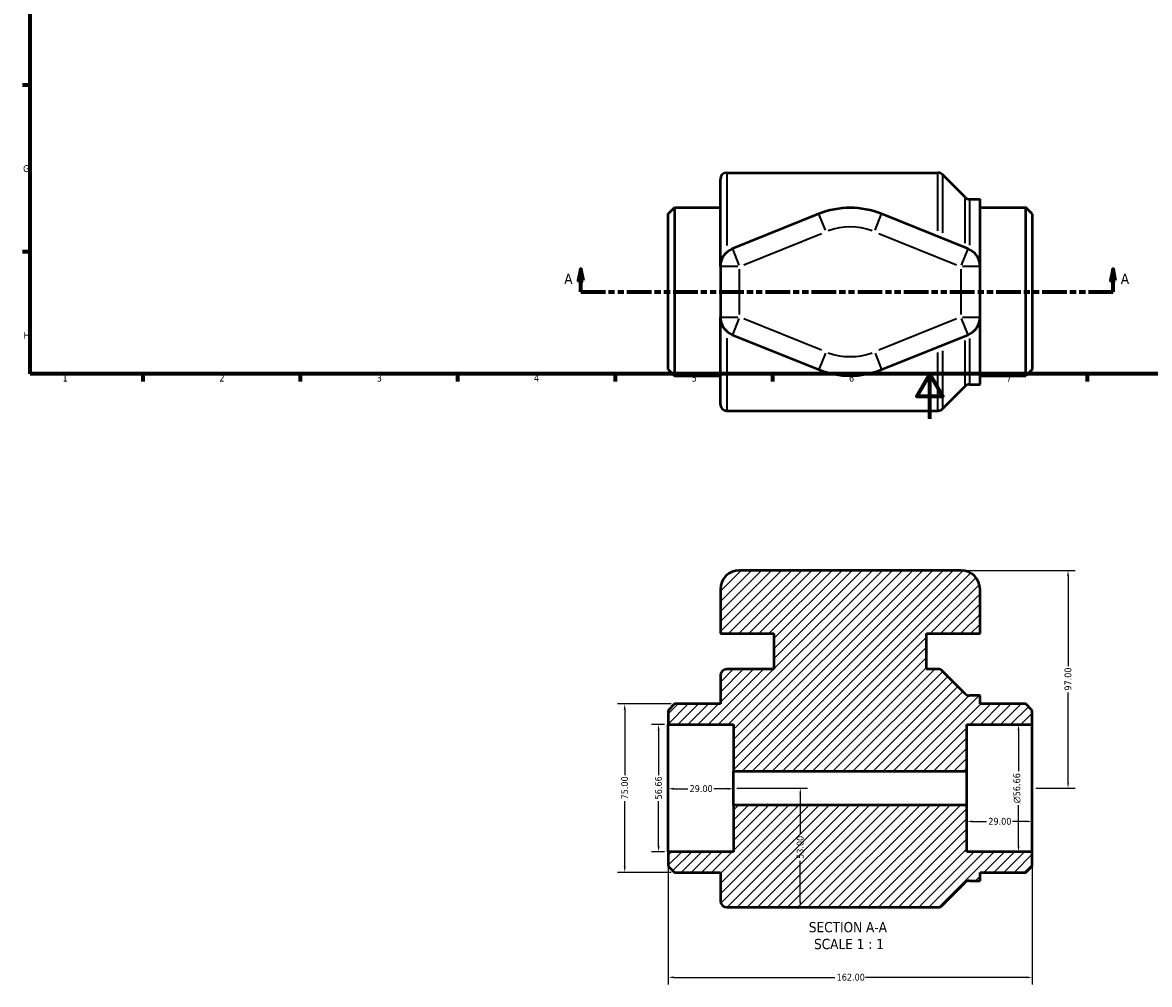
# Model space of a CAD drawing. Header units: millimetres. Extents: x 0 to 899, y -252 to 620.
# Tile 1 of 3: x 17 to 518, y -252 to 176. Entities that reach past the tile are written whole.
import ezdxf

# ---------------------------------------------------------------- set-up
doc = ezdxf.new("R2010")
doc.units = ezdxf.units.MM
doc.linetypes.add('DOUBLE_DASH_CHAIN', pattern=[1.2403, 0.6614, -0.0827, 0.1654, -0.0827, 0.1654, -0.0827])
for name, color, linetype, lineweight in [('Border (ANSI)', 7, 'Continuous', 70), ('Dimension (ANSI)', 7, 'Continuous', 25), ('Hatch (ANSI)', 7, 'Continuous', 18), ('Section Line (ANSI)', 7, 'DOUBLE_DASH_CHAIN', 70), ('Symbol (ANSI)', 7, 'Continuous', 25), ('Visible (ANSI)', 7, 'Continuous', 50), ('Visible Narrow (ANSI)', 7, 'Continuous', 35)]:
    doc.layers.add(name, color=color, linetype=linetype, lineweight=lineweight)
doc.styles.add('Label Text (ANSI)', font='tahoma.ttf')
doc.styles.add('Note Text (ANSI)', font='tahoma.ttf')
doc.dimstyles.new('Default - mm (ANSI)', dxfattribs={"dimtxt": 3.048, "dimasz": 2.5, "dimexe": 3.175, "dimexo": 1.6002, "dimgap": 0.8, "dimtad": 0, "dimtoh": 1, "dimrnd": 1e-08, "dimzin": 4, "dimdsep": 46, "dimtxsty": 'Note Text (ANSI)', "dimcen": 0.09, "dimdle": 10, "dimclrd": 256, "dimclre": 256, "dimclrt": 230, "dimadec": 1, "dimazin": 1, "dimtfac": 1, "dimtofl": 0, "dimtmove": 0, "dimatfit": 3, "dimfxl": 1, "dimtolj": 1, "dimtzin": 4, "dimlwd": -1, "dimlwe": -1, "dimarcsym": 0})

# ---------------------------------------------------------------- blocks, each defined once
blk = doc.blocks.new('Borders Default Border')
at = {"layer": 'Border (ANSI)'}
for p, q in [((20, 148.5), (16.55, 148.5)), ((20, 74.25), (16.55, 74.25)), ((70.08, 20), (70.08, 16.55)), ((140.17, 20), (140.17, 16.55)), ((210.25, 20), (210.25, 16.55)), ((280.33, 20), (280.33, 16.55)), ((350.42, 20), (350.42, 16.55)), ((490.58, 20), (490.58, 16.55))]:
    blk.add_line(p, q, dxfattribs=at)
at = {"layer": 'Border (ANSI)', "flags": 128}
for points in [[(20, 20), (20, 574), (821, 574), (821, 20), (20, 20)], [(420.5, 0), (420.5, 20), (414.73, 10), (426.27, 10), (420.5, 20)]]:
    blk.add_lwpolyline(points, dxfattribs=at)
at = {"layer": 'Border (ANSI)', "color": 230, "true_color": 0xff0080, "char_height": 3.05, "attachment_point": 7, "style": 'Note Text (ANSI)'}
for s, insert in [('G', (16.81, 109.79)), ('H', (16.97, 35.6)), ('1', (34.35, 16.55)), ('2', (104.2, 16.55)), ('3', (174.26, 16.49)), ('4', (244.23, 16.55)), ('5', (314.48, 16.49)), ('6', (384.49, 16.49)), ('7', (454.6, 16.55))]:
    blk.add_mtext(s, dxfattribs=dict(at, insert=insert))
blk = doc.blocks.new('2dTransSection0')
at = {"layer": 'Section Line (ANSI)', "linetype": 'Continuous'}
for p, q in [((265.1, 66.53), (264.1, 61.53)), ((265.1, 61.53), (265.1, 66.53)), ((266.1, 61.53), (265.1, 66.53)), ((502.04, 66.53), (501.04, 61.53)), ((502.04, 61.53), (502.04, 66.53)), ((503.04, 61.53), (502.04, 66.53)), ((264.1, 61.53), (266.1, 61.53)), ((265.1, 56.53), (265.1, 61.53)), ((501.04, 61.53), (503.04, 61.53)), ((502.04, 56.53), (502.04, 61.53)), ((265.1, 56.53), (276.05, 56.53)), ((491.1, 56.53), (502.04, 56.53))]:
    blk.add_line(p, q, dxfattribs=at)
at = {"layer": 'Section Line (ANSI)', "linetype": 'DOUBLE_DASH_CHAIN', "ltscale": 16.564737}
blk.add_line((265.1, 56.53), (502.04, 56.53), dxfattribs=at)
at = {"layer": 'Section Line (ANSI)', "linetype": 'Continuous', "flags": 128}
for points in [[(266.1, 61.53), (265.1, 66.53), (264.1, 61.53), (266.1, 61.53)], [(503.04, 61.53), (502.04, 66.53), (501.04, 61.53), (503.04, 61.53)]]:
    blk.add_lwpolyline(points, dxfattribs=at)
at = {"layer": 'Section Line (ANSI)'}
for points in [[(266.1, 61.53), (265.1, 66.53), (264.1, 61.53), (266.1, 61.53)], [(503.04, 61.53), (502.04, 66.53), (501.04, 61.53), (503.04, 61.53)]]:
    blk.add_solid(points, dxfattribs=at)
at = {"layer": 'Section Line (ANSI)', "char_height": 4.57, "attachment_point": 7, "style": 'Label Text (ANSI)'}
for insert in [(257.74, 60.03), (505.51, 60.03)]:
    blk.add_mtext('A', dxfattribs=dict(at, insert=insert))
blk = doc.blocks.new('*D7')
at = {"layer": 'Defpoints', "color": 0, "transparency": 16777216}
for p in [(304.03, -164.57), (333.03, -164.57), (333.03, -164.82)]:
    blk.add_point(p, dxfattribs=at)
at = {"layer": 'Dimension (ANSI)', "transparency": 16777216}
for p, q in [((306.53, -164.82), (312.72, -164.82)), ((330.53, -164.82), (324.35, -164.82))]:
    blk.add_line(p, q, dxfattribs=at)
for points in [[(306.53, -164.4), (306.53, -165.24), (304.03, -164.82)], [(330.53, -164.4), (330.53, -165.24), (333.03, -164.82)]]:
    blk.add_solid(points, dxfattribs=at)
at = {"layer": 'Dimension (ANSI)', "color": 230, "true_color": 0xff0080, "transparency": 16777216, "insert": (313.52, -163.23), "char_height": 3.048, "attachment_point": 1, "style": 'Note Text (ANSI)'}
blk.add_mtext('\\A1;29.00', dxfattribs=at)
blk = doc.blocks.new('*D8')
at = {"layer": 'Defpoints', "color": 0, "transparency": 16777216}
for p in [(299.72, -136.24), (304.03, -136.24), (304.03, -192.89)]:
    blk.add_point(p, dxfattribs=at)
at = {"layer": 'Dimension (ANSI)', "transparency": 16777216}
for p, q in [((302.43, -136.24), (296.55, -136.24)), ((299.72, -138.74), (299.72, -158.75)), ((299.72, -190.39), (299.72, -170.38)), ((302.43, -192.89), (296.55, -192.89))]:
    blk.add_line(p, q, dxfattribs=at)
for points in [[(299.31, -138.74), (300.14, -138.74), (299.72, -136.24)], [(299.31, -190.39), (300.14, -190.39), (299.72, -192.89)]]:
    blk.add_solid(points, dxfattribs=at)
at = {"layer": 'Dimension (ANSI)', "color": 230, "true_color": 0xff0080, "transparency": 16777216, "insert": (298.14, -169.58), "char_height": 3.048, "attachment_point": 1, "rotation": 90, "style": 'Note Text (ANSI)'}
blk.add_mtext('\\A1;56.66', dxfattribs=at)
blk = doc.blocks.new('*D9')
at = {"layer": 'Defpoints', "color": 0, "transparency": 16777216}
for p in [(304.03, -192.89), (466.03, -192.89), (304.03, -248.82)]:
    blk.add_point(p, dxfattribs=at)
at = {"layer": 'Dimension (ANSI)', "transparency": 16777216}
for p, q in [((304.03, -194.49), (304.03, -252)), ((466.03, -194.49), (466.03, -252)), ((306.53, -248.82), (378.19, -248.82)), ((463.53, -248.82), (391.87, -248.82))]:
    blk.add_line(p, q, dxfattribs=at)
for points in [[(306.53, -248.4), (306.53, -249.24), (304.03, -248.82)], [(463.53, -248.4), (463.53, -249.24), (466.03, -248.82)]]:
    blk.add_solid(points, dxfattribs=at)
at = {"layer": 'Dimension (ANSI)', "color": 230, "true_color": 0xff0080, "transparency": 16777216, "insert": (378.99, -247.23), "char_height": 3.048, "attachment_point": 1, "style": 'Note Text (ANSI)'}
blk.add_mtext('\\A1;162.00', dxfattribs=at)
blk = doc.blocks.new('*D10')
at = {"layer": 'Defpoints', "color": 0, "transparency": 16777216}
for p in [(434.33, -67.57), (466.03, -164.57), (482.03, -164.57)]:
    blk.add_point(p, dxfattribs=at)
at = {"layer": 'Dimension (ANSI)', "transparency": 16777216}
for p, q in [((435.93, -67.57), (485.21, -67.57)), ((482.03, -70.07), (482.03, -110.21)), ((482.03, -162.07), (482.03, -121.92)), ((467.63, -164.57), (485.21, -164.57))]:
    blk.add_line(p, q, dxfattribs=at)
for points in [[(481.61, -70.07), (482.45, -70.07), (482.03, -67.57)], [(481.61, -162.07), (482.45, -162.07), (482.03, -164.57)]]:
    blk.add_solid(points, dxfattribs=at)
at = {"layer": 'Dimension (ANSI)', "color": 230, "true_color": 0xff0080, "transparency": 16777216, "insert": (480.44, -121.12), "char_height": 3.048, "attachment_point": 1, "rotation": 90, "style": 'Note Text (ANSI)'}
blk.add_mtext('\\A1;97.00', dxfattribs=at)
blk = doc.blocks.new('*D11')
at = {"layer": 'Defpoints', "color": 0, "transparency": 16777216}
for p in [(466.03, -136.24), (459.96, -192.89), (466.03, -192.89)]:
    blk.add_point(p, dxfattribs=at)
at = {"layer": 'Dimension (ANSI)', "transparency": 16777216}
for p, q in [((464.43, -136.24), (456.78, -136.24)), ((459.96, -138.74), (459.96, -156.98)), ((459.96, -190.39), (459.96, -172.15)), ((464.43, -192.89), (456.78, -192.89))]:
    blk.add_line(p, q, dxfattribs=at)
for points in [[(459.54, -138.74), (460.38, -138.74), (459.96, -136.24)], [(459.54, -190.39), (460.38, -190.39), (459.96, -192.89)]]:
    blk.add_solid(points, dxfattribs=at)
at = {"layer": 'Dimension (ANSI)', "color": 230, "true_color": 0xff0080, "transparency": 16777216, "insert": (457.67, -171.35), "char_height": 3.048, "attachment_point": 1, "rotation": 90, "style": 'Note Text (ANSI)'}
blk.add_mtext('\\A1;\\fAIGDT|b0|i0;\\H3.0480;\\ln\\fTahoma|b0|i0;\\H3.0480;56.66', dxfattribs=at)
blk = doc.blocks.new('*D12')
at = {"layer": 'Defpoints', "color": 0, "transparency": 16777216}
for p in [(306.86, -127.07), (284.65, -202.07), (306.86, -202.07)]:
    blk.add_point(p, dxfattribs=at)
at = {"layer": 'Dimension (ANSI)', "transparency": 16777216}
for p, q in [((305.26, -127.07), (281.48, -127.07)), ((284.65, -129.57), (284.65, -158.74)), ((284.65, -199.57), (284.65, -170.39)), ((305.26, -202.07), (281.48, -202.07))]:
    blk.add_line(p, q, dxfattribs=at)
for points in [[(284.24, -129.57), (285.07, -129.57), (284.65, -127.07)], [(284.24, -199.57), (285.07, -199.57), (284.65, -202.07)]]:
    blk.add_solid(points, dxfattribs=at)
at = {"layer": 'Dimension (ANSI)', "color": 230, "true_color": 0xff0080, "transparency": 16777216, "insert": (283.07, -169.59), "char_height": 3.048, "attachment_point": 1, "rotation": 90, "style": 'Note Text (ANSI)'}
blk.add_mtext('\\A1;75.00', dxfattribs=at)
blk = doc.blocks.new('*D13')
at = {"layer": 'Defpoints', "color": 0, "transparency": 16777216}
for p in [(466.03, -164.57), (437.03, -172.09), (437.03, -179.38)]:
    blk.add_point(p, dxfattribs=at)
at = {"layer": 'Dimension (ANSI)', "transparency": 16777216}
for p, q in [((437.03, -173.69), (437.03, -182.56)), ((439.53, -179.38), (445.72, -179.38)), ((463.53, -179.38), (457.35, -179.38))]:
    blk.add_line(p, q, dxfattribs=at)
for points in [[(439.53, -178.96), (439.53, -179.8), (437.03, -179.38)], [(463.53, -178.96), (463.53, -179.8), (466.03, -179.38)]]:
    blk.add_solid(points, dxfattribs=at)
at = {"layer": 'Dimension (ANSI)', "color": 230, "true_color": 0xff0080, "transparency": 16777216, "insert": (446.52, -177.79), "char_height": 3.048, "attachment_point": 1, "style": 'Note Text (ANSI)'}
blk.add_mtext('\\A1;29.00', dxfattribs=at)
blk = doc.blocks.new('*D14')
at = {"layer": 'Defpoints', "color": 0, "transparency": 16777216}
for p in [(333.03, -164.57), (362.82, -164.57), (362.82, -217.57)]:
    blk.add_point(p, dxfattribs=at)
at = {"layer": 'Dimension (ANSI)', "transparency": 16777216}
for p, q in [((334.63, -164.57), (366, -164.57)), ((362.82, -167.07), (362.82, -185.27)), ((362.82, -215.07), (362.82, -196.86))]:
    blk.add_line(p, q, dxfattribs=at)
for points in [[(362.4, -167.07), (363.24, -167.07), (362.82, -164.57)], [(362.4, -215.07), (363.24, -215.07), (362.82, -217.57)]]:
    blk.add_solid(points, dxfattribs=at)
at = {"layer": 'Dimension (ANSI)', "color": 230, "true_color": 0xff0080, "transparency": 16777216, "insert": (361.23, -196.06), "char_height": 3.048, "attachment_point": 1, "rotation": 90, "style": 'Note Text (ANSI)'}
blk.add_mtext('\\A1;53.00', dxfattribs=at)

msp = doc.modelspace()

# ---------------------------------------------------------------- hatches: boundary and pattern name
at = {"layer": 'Hatch (ANSI)'}
h = msp.add_hatch(dxfattribs=at)
h.set_pattern_fill('ANSI31', color=256, scale=25.4, style=0)
h.set_pattern_definition([(45, (0, 0), (-2.245064, 2.245064), [])])
edge = h.paths.add_edge_path()
edge.add_line((304.031, -199.232), (306.864, -202.065))
edge.add_line((306.864, -202.065), (327.231, -202.065))
edge.add_line((327.231, -202.065), (327.231, -214.732))
edge.add_ellipse((330.064, -214.732), major_axis=(-2.833, 0), ratio=1, start_angle=0, end_angle=90)
edge.add_line((330.064, -217.565), (424.108, -217.565))
edge.add_ellipse((424.108, -214.732), major_axis=(0, -2.833), ratio=1, start_angle=0, end_angle=45)
edge.add_line((426.111, -216.735), (436.202, -206.645))
edge.add_ellipse((438.205, -208.648), major_axis=(-2.003, 2.003), ratio=1, start_angle=315, end_angle=360, ccw=False)
edge.add_line((438.205, -205.815), (442.831, -205.815))
edge.add_line((442.831, -205.815), (442.831, -202.065))
edge.add_line((442.831, -202.065), (463.198, -202.065))
edge.add_line((463.198, -202.065), (466.031, -199.232))
edge.add_line((466.031, -199.232), (466.031, -192.893))
edge.add_line((466.031, -192.893), (437.031, -192.893))
edge.add_line((437.031, -192.893), (437.031, -172.089))
edge.add_line((437.031, -172.089), (333.031, -172.089))
edge.add_line((333.031, -172.089), (333.031, -192.893))
edge.add_line((333.031, -192.893), (304.031, -192.893))
edge.add_line((304.031, -192.893), (304.031, -199.232))
edge = h.paths.add_edge_path()
edge.add_line((306.864, -127.065), (304.031, -129.898))
edge.add_line((304.031, -129.898), (304.031, -136.237))
edge.add_line((304.031, -136.237), (333.031, -136.237))
edge.add_line((333.031, -136.237), (333.031, -157.041))
edge.add_line((333.031, -157.041), (437.031, -157.041))
edge.add_line((437.031, -157.041), (437.031, -136.237))
edge.add_line((437.031, -136.237), (466.031, -136.237))
edge.add_line((466.031, -136.237), (466.031, -129.898))
edge.add_line((466.031, -129.898), (463.198, -127.065))
edge.add_line((463.198, -127.065), (442.831, -127.065))
edge.add_line((442.831, -127.065), (442.831, -123.315))
edge.add_line((442.831, -123.315), (438.205, -123.315))
edge.add_ellipse((438.205, -120.482), major_axis=(0, -2.833), ratio=1, start_angle=315, end_angle=360, ccw=False)
edge.add_line((436.202, -122.485), (426.111, -112.395))
edge.add_ellipse((424.108, -114.398), major_axis=(2.003, 2.003), ratio=1, start_angle=0, end_angle=45)
edge.add_line((424.108, -111.565), (419.025, -111.565))
edge.add_line((419.025, -111.565), (419.025, -95.665))
edge.add_line((419.025, -95.665), (442.831, -95.665))
edge.add_line((442.831, -95.665), (442.831, -76.063))
edge.add_ellipse((434.333, -76.063), major_axis=(8.498, 0), ratio=1, start_angle=0, end_angle=90)
edge.add_line((434.333, -67.565), (335.73, -67.565))
edge.add_ellipse((335.73, -76.063), major_axis=(0, 8.498), ratio=1, start_angle=0, end_angle=90)
edge.add_line((327.231, -76.063), (327.231, -95.665))
edge.add_line((327.231, -95.665), (351.038, -95.665))
edge.add_line((351.038, -95.665), (351.038, -111.565))
edge.add_line((351.038, -111.565), (330.064, -111.565))
edge.add_ellipse((330.064, -114.398), major_axis=(0, 2.833), ratio=1, start_angle=0, end_angle=90)
edge.add_line((327.231, -114.398), (327.231, -127.065))
edge.add_line((327.231, -127.065), (306.864, -127.065))

# ---------------------------------------------------------------- linework, layer by layer
at = {"layer": 'Visible (ANSI)'}
for p, q in [((327.231, 67.791), (327.231, 106.696)), ((330.064, 109.529), (424.108, 109.529)), ((436.202, 98.608), (426.111, 108.699)), ((438.205, 97.779), (442.831, 97.779)), ((442.831, 67.791), (442.831, 97.779)), ((304.031, 91.196), (306.864, 94.029)), ((304.031, 21.862), (304.031, 91.196)), ((306.864, 94.029), (327.231, 94.029)), ((306.864, 94.029), (306.864, 19.029)), ((371.037, 91.204), (332.549, 75.672)), ((437.513, 75.672), (399.025, 91.204)), ((442.831, 94.029), (463.198, 94.029)), ((463.198, 19.029), (463.198, 94.029)), ((466.031, 91.196), (463.198, 94.029)), ((466.031, 91.196), (466.031, 21.862)), ((327.231, 67.791), (327.231, 45.267)), ((442.831, 45.267), (442.831, 67.791)), ((327.231, 6.362), (327.231, 45.267)), ((442.831, 15.279), (442.831, 45.267)), ((332.549, 37.386), (371.037, 21.853)), ((399.025, 21.853), (437.513, 37.386)), ((304.031, 21.862), (306.864, 19.029)), ((466.031, 21.862), (463.198, 19.029)), ((306.864, 19.029), (327.231, 19.029)), ((438.205, 15.279), (442.831, 15.279)), ((442.831, 19.029), (463.198, 19.029)), ((436.202, 14.449), (426.111, 4.358)), ((330.064, 3.529), (424.108, 3.529)), ((434.333, -67.565), (335.73, -67.565)), ((327.231, -76.063), (327.231, -95.665)), ((442.831, -95.665), (442.831, -76.063)), ((327.231, -95.665), (351.038, -95.665)), ((351.038, -95.665), (351.038, -111.565)), ((419.025, -111.565), (419.025, -95.665)), ((419.025, -95.665), (442.831, -95.665)), ((327.231, -114.398), (327.231, -127.065)), ((351.038, -111.565), (330.064, -111.565)), ((424.108, -111.565), (419.025, -111.565)), ((436.202, -122.485), (426.111, -112.395)), ((442.831, -123.315), (438.205, -123.315)), ((442.831, -127.065), (442.831, -123.315)), ((306.864, -127.065), (304.031, -129.898)), ((304.031, -129.898), (304.031, -136.237)), ((327.231, -127.065), (306.864, -127.065)), ((463.198, -127.065), (442.831, -127.065)), ((466.031, -129.898), (463.198, -127.065)), ((466.031, -136.237), (466.031, -129.898)), ((304.031, -136.237), (333.031, -136.237)), ((304.031, -192.893), (304.031, -136.237)), ((333.031, -136.237), (333.031, -157.041)), ((437.031, -157.041), (437.031, -136.237)), ((437.031, -136.237), (466.031, -136.237)), ((466.031, -192.893), (466.031, -136.237)), ((333.031, -157.041), (437.031, -157.041)), ((333.031, -172.089), (333.031, -157.041)), ((437.031, -172.089), (437.031, -157.041)), ((437.031, -172.089), (333.031, -172.089)), ((333.031, -172.089), (333.031, -192.893)), ((437.031, -192.893), (437.031, -172.089)), ((333.031, -192.893), (304.031, -192.893)), ((304.031, -192.893), (304.031, -199.232)), ((466.031, -192.893), (437.031, -192.893)), ((466.031, -199.232), (466.031, -192.893)), ((304.031, -199.232), (306.864, -202.065)), ((463.198, -202.065), (466.031, -199.232)), ((306.864, -202.065), (327.231, -202.065)), ((327.231, -202.065), (327.231, -214.732)), ((442.831, -205.815), (442.831, -202.065)), ((442.831, -202.065), (463.198, -202.065)), ((426.111, -216.735), (436.202, -206.645)), ((438.205, -205.815), (442.831, -205.815)), ((330.064, -217.565), (424.108, -217.565))]:
    msp.add_line(p, q, dxfattribs=at)
for centre, radius, start, end in [((330.064, 106.696), 2.833, 90, 180), ((424.108, 106.696), 2.833, 45, 90), ((438.205, 100.612), 2.833, 225, 270), ((385.031, 56.529), 37.393, 68.02239, 111.97761), ((335.73, 67.791), 8.498, 111.97761, 180), ((434.333, 67.791), 8.498, 0, 68.02239), ((335.73, 45.267), 8.498, 180, 248.02239), ((434.333, 45.267), 8.498, 291.97761, 0), ((385.031, 56.529), 37.393, 248.02239, 291.97761), ((438.205, 12.446), 2.833, 90, 135), ((330.064, 6.362), 2.833, 180, 270), ((424.108, 6.362), 2.833, 270, 315), ((335.73, -76.063), 8.498, 90, 180), ((434.333, -76.063), 8.498, 0, 90), ((330.064, -114.398), 2.833, 90, 180), ((424.108, -114.398), 2.833, 45, 90), ((438.205, -120.482), 2.833, 225, 270), ((438.205, -208.648), 2.833, 90, 135), ((330.064, -214.732), 2.833, 180, 270), ((424.108, -214.732), 2.833, 270, 315)]:
    msp.add_arc(centre, radius, start, end, dxfattribs=at)
at = {"layer": 'Visible Narrow (ANSI)'}
for p, q in [((330.064, 109.428), (330.064, 77.17)), ((424.108, 83.602), (424.108, 109.45)), ((426.111, 108.62), (426.111, 82.787)), ((436.202, 78.188), (436.202, 98.547)), ((438.205, 97.717), (438.205, 77.34)), ((373.968, 83.942), (371.047, 91.18)), ((396.094, 83.942), (399.016, 91.18)), ((337.654, 68.568), (372.293, 82.547)), ((397.769, 82.547), (432.408, 68.568)), ((332.559, 75.647), (335.48, 68.409)), ((434.582, 68.409), (437.503, 75.647)), ((335.063, 67.791), (327.257, 67.791)), ((335.73, 46.393), (335.73, 66.665)), ((434.333, 66.665), (434.333, 46.393)), ((442.805, 67.791), (435, 67.791)), ((327.257, 45.267), (335.063, 45.267)), ((435, 45.267), (442.805, 45.267)), ((335.48, 44.648), (332.559, 37.41)), ((372.293, 30.511), (337.654, 44.49)), ((432.408, 44.49), (397.769, 30.511)), ((437.503, 37.41), (434.582, 44.648)), ((330.064, 35.887), (330.064, 3.629)), ((438.205, 35.718), (438.205, 15.341)), ((426.111, 30.27), (426.111, 4.437)), ((436.202, 14.511), (436.202, 34.87)), ((373.968, 29.116), (371.047, 21.877)), ((396.094, 29.116), (399.016, 21.877)), ((424.108, 3.607), (424.108, 29.456))]:
    msp.add_line(p, q, dxfattribs=at)
for start, end in [(70.22015, 109.77985), (250.22015, 289.77985)]:
    msp.add_arc((385.031, 56.529), 28.895, start, end, dxfattribs=at)

# ---------------------------------------------------------------- block references
msp.add_blockref('Borders Default Border', (0, 0))
at = {"layer": 'Section Line (ANSI)'}
msp.add_blockref('2dTransSection0', (0, 0), dxfattribs=at)

# ---------------------------------------------------------------- texts
at = {"layer": 'Symbol (ANSI)', "char_height": 4.572, "attachment_point": 7, "style": 'Label Text (ANSI)'}
for s, insert in [('SECTION A-A', (366.607, -228.83)), ('SCALE 1 : 1', (368.926, -236.343))]:
    msp.add_mtext(s, dxfattribs=dict(at, insert=insert))

# ---------------------------------------------------------------- dimensions: what is measured, and where the dimension line sits
at = {"layer": 'Dimension (ANSI)'}
for base, p1, p2, angle, override, picture, middle in [((482.031, -164.565), (434.333, -67.565), (466.031, -164.565), 90, {"dimtoh": 0, "dimdec": 2, "dimtp": 0, "dimtm": 0, "dimtdec": 2, "dimatfit": 1}, '*D10', (482.031, -116.065)), ((284.653, -202.065), (306.864, -127.065), (306.864, -202.065), 90, {"dimtoh": 0, "dimdec": 2, "dimtp": 0, "dimtm": 0, "dimtdec": 2, "dimatfit": 1}, '*D12', (284.653, -164.565)), ((299.722, -136.237), (304.031, -192.893), (304.031, -136.237), 90, {"dimtoh": 0, "dimdec": 2, "dimtp": 0, "dimtm": 0, "dimtdec": 2, "dimatfit": 1}, '*D8', (299.722, -164.565)), ((333.031, -164.821), (304.031, -164.565), (333.031, -164.565), 180, {"dimtoh": 0, "dimdec": 2, "dimse1": 1, "dimse2": 1, "dimtp": 0, "dimtm": 0, "dimtdec": 2, "dimatfit": 1}, '*D7', (318.531, -164.821)), ((362.821, -164.565), (362.821, -217.565), (333.031, -164.565), 270, {"dimtoh": 0, "dimdec": 2, "dimse1": 1, "dimtp": 0, "dimtm": 0, "dimtdec": 2, "dimatfit": 1}, '*D14', (362.821, -191.065)), ((437.031, -179.381), (466.031, -164.565), (437.031, -172.089), 180, {"dimtoh": 0, "dimdec": 2, "dimse1": 1, "dimtp": 0, "dimtm": 0, "dimtdec": 2, "dimatfit": 1}, '*D13', (451.531, -179.381)), ((304.031, -248.821), (466.031, -192.893), (304.031, -192.893), 180, {"dimtoh": 0, "dimdec": 2, "dimtp": 0, "dimtm": 0, "dimtdec": 2, "dimatfit": 1}, '*D9', (385.031, -248.821))]:
    dim = msp.add_linear_dim(base=base, p1=p1, p2=p2, angle=angle, dimstyle='Default - mm (ANSI)', override=override, dxfattribs=at)
    dim.commit()
    dim.dimension.update_dxf_attribs({"geometry": picture, "text_midpoint": middle, "dimtype": 160})
dim = msp.add_linear_dim(base=(459.959, -192.893), p1=(466.031, -136.237), p2=(466.031, -192.893), angle=90, text='\\fAIGDT|b0|i0;\\H3.0480;\\ln\\fTahoma|b0|i0;\\H3.0480;<>', dimstyle='Default - mm (ANSI)', override={"dimtoh": 0, "dimdec": 2, "dimtp": 0, "dimtm": 0, "dimtdec": 2, "dimatfit": 1}, dxfattribs=at)
dim.commit()
dim.dimension.update_dxf_attribs({"geometry": '*D11', "text_midpoint": (459.959, -164.565), "dimtype": 160})

doc.saveas('drawing.dxf')
